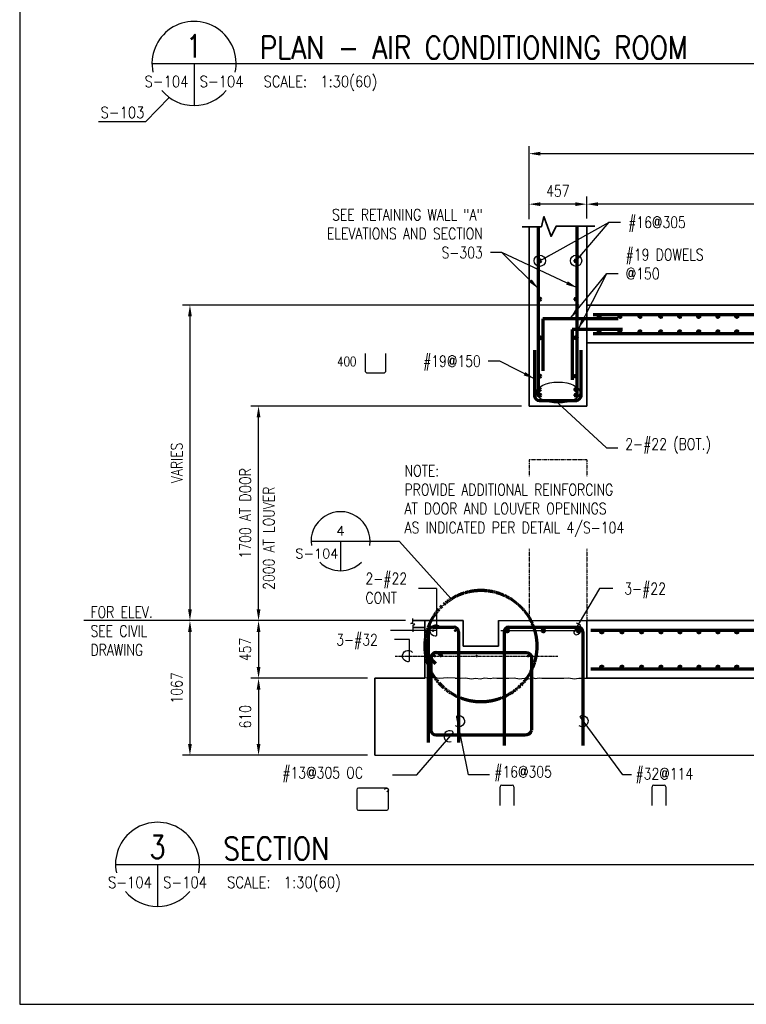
# Model space of a CAD drawing. Header units: millimetres. Extents: x 0 to 23145, y 0 to 15525.
# Tile 1 of 5: x 0 to 5758, y 0 to 7802. Entities that reach past the tile are written whole.
import ezdxf
from ezdxf.enums import TextEntityAlignment as Align

# ---------------------------------------------------------------- set-up
doc = ezdxf.new("R2010")
doc.units = ezdxf.units.MM
for name, pattern in [('CENTER2', [1.125, 0.75, -0.125, 0.125, -0.125]), ('DASHED2', [0.375, 0.25, -0.125]), ('PHANTOM2', [1.25, 0.625, -0.125, 0.125, -0.125, 0.125, -0.125])]:
    doc.linetypes.add(name, pattern=pattern)
for name, color, linetype in [('S-ANNO-CNTR', 1, 'CENTER2'), ('S-ANNO-DIMS', 2, 'Continuous'), ('S-ANNO-SYMB', 4, 'Continuous'), ('S-ANNO-SYMB5', 5, 'Continuous'), ('S-ANNO-SYMB_5', 3, 'Continuous'), ('S-ANNO-TEXT', 3, 'Continuous'), ('S-ANNO-TEXT14', 14, 'Continuous'), ('S-FNDN-WALL-CONC', 4, 'Continuous'), ('S-SECT-MBND', 1, 'Continuous')]:
    doc.layers.add(name, color=color, linetype=linetype)
for name, color, linetype, lineweight in [('S-ANNO-HLTE', 234, 'DASHED2', 70), ('S-WALL-CONC', 2, 'Continuous', 35), ('S-WALL-RBAR', 4, 'Continuous', 70)]:
    doc.layers.add(name, color=color, linetype=linetype, lineweight=lineweight)
doc.styles.add('_ACM-G-NOTES', font='romans.shx', dxfattribs={"height": 0.1})
doc.styles.add('ROMANS', font='ROMANS.shx', dxfattribs={"width": 0.8})
doc.styles.get("Standard").update_dxf_attribs({"font": 'romans.shx', "width": 0.8, "height": 3})
doc.dimstyles.new('TBGA_30', dxfattribs={"dimscale": 30, "dimtxt": 3, "dimasz": 3, "dimexe": 2, "dimexo": 2, "dimgap": 2, "dimtad": 1, "dimtoh": 1, "dimdec": 3, "dimzin": 11, "dimdsep": 46, "dimtxsty": 'Standard', "dimcen": 0, "dimadec": 0, "dimazin": 3, "dimtfac": 0.85, "dimtdec": 3, "dimtmove": 0, "dimatfit": 3, "dimfxl": 1, "dimfrac": 1, "dimtolj": 1, "dimtzin": 15, "dimarcsym": 0})
doc.dimstyles.new('TBGA_30$0', dxfattribs={"dimscale": 30, "dimtxt": 3, "dimasz": 3, "dimexe": 2, "dimexo": 2, "dimgap": 2, "dimtad": 1, "dimdec": 3, "dimzin": 11, "dimdsep": 46, "dimtxsty": 'Standard', "dimcen": 0, "dimdle": 1.5, "dimadec": 0, "dimazin": 3, "dimtfac": 0.85, "dimtdec": 3, "dimtix": 1, "dimtmove": 0, "dimatfit": 3, "dimfxl": 1, "dimfrac": 1, "dimtolj": 1, "dimtzin": 15, "dimarcsym": 0})

# ---------------------------------------------------------------- blocks, each defined once
blk = doc.blocks.new('*D61')
at = {"layer": 'Defpoints', "color": 0, "transparency": 16777216}
for p in [(4036.5, 6740.7), (4036.5, 6162), (9341.5, 5540.7)]:
    blk.add_point(p, dxfattribs=at)
at = {"layer": 'S-ANNO-DIMS', "color": 0, "lineweight": -2, "transparency": 16777216}
for p, q in [((4036.5, 6222), (4036.5, 6800.7)), ((9341.5, 5600.7), (9341.5, 6800.7)), ((9251.5, 6740.7), (4126.5, 6740.7))]:
    blk.add_line(p, q, dxfattribs=at)
at = {"layer": 'S-ANNO-DIMS', "color": 0, "transparency": 16777216}
for points in [[(4126.5, 6755.7), (4126.5, 6725.7), (4036.5, 6740.7)], [(9251.5, 6755.7), (9251.5, 6725.7), (9341.5, 6740.7)]]:
    blk.add_solid(points, dxfattribs=at)
at = {"layer": 'S-ANNO-DIMS', "color": 0, "transparency": 16777216, "insert": (6689, 6845.7), "char_height": 90, "attachment_point": 5, "style": 'ROMANS'}
blk.add_mtext('\\A1;5305', dxfattribs=at)
blk = doc.blocks.new('*D63')
at = {"layer": 'Defpoints', "color": 0, "transparency": 16777216}
for p in [(4036.5, 6340.7), (4493.5, 6166.4), (4036.5, 6162)]:
    blk.add_point(p, dxfattribs=at)
at = {"layer": 'S-ANNO-DIMS', "color": 0, "lineweight": -2, "transparency": 16777216}
for p, q in [((4036.5, 6222), (4036.5, 6400.7)), ((4493.5, 6226.4), (4493.5, 6400.7)), ((4403.5, 6340.7), (4126.5, 6340.7))]:
    blk.add_line(p, q, dxfattribs=at)
at = {"layer": 'S-ANNO-DIMS', "color": 0, "transparency": 16777216}
for points in [[(4126.5, 6355.7), (4126.5, 6325.7), (4036.5, 6340.7)], [(4403.5, 6355.7), (4403.5, 6325.7), (4493.5, 6340.7)]]:
    blk.add_solid(points, dxfattribs=at)
at = {"layer": 'S-ANNO-DIMS', "color": 0, "transparency": 16777216, "insert": (4265, 6445.7), "char_height": 90, "attachment_point": 5, "style": 'ROMANS'}
blk.add_mtext('\\A1;457', dxfattribs=at)
blk = doc.blocks.new('*D64')
at = {"layer": 'Defpoints', "color": 0, "transparency": 16777216}
for p in [(4493.5, 6340.7), (4493.5, 6166.4), (9041.5, 5240.7)]:
    blk.add_point(p, dxfattribs=at)
at = {"layer": 'S-ANNO-DIMS', "color": 0, "lineweight": -2, "transparency": 16777216}
for p, q in [((4493.5, 6226.4), (4493.5, 6400.7)), ((9041.5, 5300.7), (9041.5, 6400.7)), ((8951.5, 6340.7), (4583.5, 6340.7))]:
    blk.add_line(p, q, dxfattribs=at)
at = {"layer": 'S-ANNO-DIMS', "color": 0, "transparency": 16777216}
for points in [[(4583.5, 6355.7), (4583.5, 6325.7), (4493.5, 6340.7)], [(8951.5, 6355.7), (8951.5, 6325.7), (9041.5, 6340.7)]]:
    blk.add_solid(points, dxfattribs=at)
at = {"layer": 'S-ANNO-DIMS', "color": 0, "transparency": 16777216, "insert": (6767.5, 6445.7), "char_height": 90, "attachment_point": 5, "style": 'ROMANS'}
blk.add_mtext('\\A1;4548', dxfattribs=at)
blk = doc.blocks.new('*D88')
at = {"layer": 'Defpoints', "color": 0, "transparency": 16777216}
for p in [(1892.9, 4740.7), (4036.5, 4740.7), (3116.5, 3040.7)]:
    blk.add_point(p, dxfattribs=at)
at = {"layer": 'S-ANNO-DIMS', "color": 0, "lineweight": -2, "transparency": 16777216}
for p, q in [((3976.5, 4740.7), (1832.9, 4740.7)), ((1892.9, 3130.7), (1892.9, 4650.7)), ((3056.5, 3040.7), (1832.9, 3040.7))]:
    blk.add_line(p, q, dxfattribs=at)
at = {"layer": 'S-ANNO-DIMS', "color": 0, "transparency": 16777216}
for points in [[(1877.9, 4650.7), (1907.9, 4650.7), (1892.9, 4740.7)], [(1877.9, 3130.7), (1907.9, 3130.7), (1892.9, 3040.7)]]:
    blk.add_solid(points, dxfattribs=at)
at = {"layer": 'S-ANNO-DIMS', "color": 0, "transparency": 16777216, "insert": (1787.9, 3890.7), "char_height": 90, "attachment_point": 5, "rotation": 90, "style": 'ROMANS'}
blk.add_mtext('\\A1;1700 AT DOOR', dxfattribs=at)
blk = doc.blocks.new('*D65')
at = {"layer": 'Defpoints', "color": 0, "transparency": 16777216}
for p in [(4493.5, 5540.7), (1349.2, 3040.7), (3116.5, 3040.7)]:
    blk.add_point(p, dxfattribs=at)
at = {"layer": 'S-ANNO-DIMS', "color": 0, "lineweight": -2, "transparency": 16777216}
for p, q in [((4433.5, 5540.7), (1289.2, 5540.7)), ((1349.2, 5450.7), (1349.2, 3130.7)), ((3056.5, 3040.7), (1289.2, 3040.7))]:
    blk.add_line(p, q, dxfattribs=at)
at = {"layer": 'S-ANNO-DIMS', "color": 0, "transparency": 16777216}
for points in [[(1334.2, 5450.7), (1364.2, 5450.7), (1349.2, 5540.7)], [(1334.2, 3130.7), (1364.2, 3130.7), (1349.2, 3040.7)]]:
    blk.add_solid(points, dxfattribs=at)
at = {"layer": 'S-ANNO-DIMS', "color": 0, "transparency": 16777216, "insert": (1244.2, 4290.7), "char_height": 90, "attachment_point": 5, "rotation": 90, "style": 'ROMANS'}
blk.add_mtext('\\A1;VARIES', dxfattribs=at)
blk = doc.blocks.new('*D67')
at = {"layer": 'Defpoints', "color": 0, "transparency": 16777216}
for p in [(3116.5, 3040.7), (1892.9, 2583.7), (2815.5, 2583.7)]:
    blk.add_point(p, dxfattribs=at)
at = {"layer": 'S-ANNO-DIMS', "color": 0, "lineweight": -2, "transparency": 16777216}
for p, q in [((3056.5, 3040.7), (1832.9, 3040.7)), ((1892.9, 2950.7), (1892.9, 2673.7)), ((2755.5, 2583.7), (1832.9, 2583.7))]:
    blk.add_line(p, q, dxfattribs=at)
at = {"layer": 'S-ANNO-DIMS', "color": 0, "transparency": 16777216}
for points in [[(1877.9, 2950.7), (1907.9, 2950.7), (1892.9, 3040.7)], [(1877.9, 2673.7), (1907.9, 2673.7), (1892.9, 2583.7)]]:
    blk.add_solid(points, dxfattribs=at)
at = {"layer": 'S-ANNO-DIMS', "color": 0, "transparency": 16777216, "insert": (1787.9, 2812.2), "char_height": 90, "attachment_point": 5, "rotation": 90, "style": 'ROMANS'}
blk.add_mtext('\\A1;457', dxfattribs=at)
blk = doc.blocks.new('*D68')
at = {"layer": 'Defpoints', "color": 0, "transparency": 16777216}
for p in [(3116.5, 3040.7), (1349.2, 1973.7), (2815.5, 1973.7)]:
    blk.add_point(p, dxfattribs=at)
at = {"layer": 'S-ANNO-DIMS', "color": 0, "lineweight": -2, "transparency": 16777216}
for p, q in [((3056.5, 3040.7), (1289.2, 3040.7)), ((1349.2, 2950.7), (1349.2, 2063.7)), ((2755.5, 1973.7), (1289.2, 1973.7))]:
    blk.add_line(p, q, dxfattribs=at)
at = {"layer": 'S-ANNO-DIMS', "color": 0, "transparency": 16777216}
for points in [[(1334.2, 2950.7), (1364.2, 2950.7), (1349.2, 3040.7)], [(1334.2, 2063.7), (1364.2, 2063.7), (1349.2, 1973.7)]]:
    blk.add_solid(points, dxfattribs=at)
at = {"layer": 'S-ANNO-DIMS', "color": 0, "transparency": 16777216, "insert": (1244.2, 2507.2), "char_height": 90, "attachment_point": 5, "rotation": 90, "style": 'ROMANS'}
blk.add_mtext('\\A1;1067', dxfattribs=at)
blk = doc.blocks.new('*D69')
at = {"layer": 'Defpoints', "color": 0, "transparency": 16777216}
for p in [(2815.5, 2583.7), (1892.9, 1973.7), (2815.5, 1973.7)]:
    blk.add_point(p, dxfattribs=at)
at = {"layer": 'S-ANNO-DIMS', "color": 0, "lineweight": -2, "transparency": 16777216}
for p, q in [((2755.5, 2583.7), (1832.9, 2583.7)), ((1892.9, 2493.7), (1892.9, 2063.7)), ((2755.5, 1973.7), (1832.9, 1973.7))]:
    blk.add_line(p, q, dxfattribs=at)
at = {"layer": 'S-ANNO-DIMS', "color": 0, "transparency": 16777216}
for points in [[(1877.9, 2493.7), (1907.9, 2493.7), (1892.9, 2583.7)], [(1877.9, 2063.7), (1907.9, 2063.7), (1892.9, 1973.7)]]:
    blk.add_solid(points, dxfattribs=at)
at = {"layer": 'S-ANNO-DIMS', "color": 0, "transparency": 16777216, "insert": (1787.9, 2278.7), "char_height": 90, "attachment_point": 5, "rotation": 90, "style": 'ROMANS'}
blk.add_mtext('\\A1;610', dxfattribs=at)
blk = doc.blocks.new('GH2013')
at = {"color": 0, "linetype": 'ByBlock', "lineweight": -2}
for p, q in [((-0.312, 0), (0.312, 0)), ((0, 0), (0, -0.312))]:
    blk.add_line(p, q, dxfattribs=at)
for start, end in [(351.3339, 188.6661), (225, 315)]:
    blk.add_arc((0, 0), 0.312, start, end, dxfattribs=at)
at = {"color": 0, "linetype": 'ByBlock', "lineweight": -2, "style": '_ACM-G-NOTES'}
blk.add_attdef('NUM', text='', height=0.1, dxfattribs=at).set_placement((-0.001, 0.06), align=Align.CENTER)
for tag, p in [('APPLIES', (-0.083, -0.181)), ('ADDITIONAL', (-0.244, -0.386))]:
    blk.add_attdef(tag, text='', height=0.1, dxfattribs=at).set_placement(p, align=Align.RIGHT)
blk.add_attdef('NOTE', (0.244, -0.386), '', height=0.1, dxfattribs=at)

msp = doc.modelspace()

# ---------------------------------------------------------------- hatches: boundary and pattern name
at = {"layer": 'S-WALL-RBAR'}
for points in [[(4113.4956, 5892.5138, -1), (4129.4956, 5892.5138, -1)], [(4416.5697, 5892.5138, 1), (4400.5697, 5892.5138, 1)], [(4113.4956, 5587.5138, -1), (4129.4956, 5587.5138, -1)], [(4416.5697, 5587.5138, 1), (4400.5697, 5587.5138, 1)], [(4583.6521, 5453.2364, -1), (4602.6521, 5453.2364, -1)], [(4747.6463, 5453.2364, -1), (4766.6463, 5453.2364, -1)], [(4906.1448, 5453.2364, -1), (4925.1448, 5453.2364, -1)], [(5070.5458, 5453.2364, -1), (5089.5458, 5453.2364, -1)], [(5220.5458, 5453.2364, -1), (5239.5458, 5453.2364, -1)], [(5370.5458, 5453.2364, -1), (5389.5458, 5453.2364, -1)], [(5373.5458, 5453.2364, -1), (5392.5458, 5453.2364, -1)], [(5523.5458, 5453.2364, -1), (5542.5458, 5453.2364, -1)], [(5673.5458, 5453.2364, -1), (5692.5458, 5453.2364, -1)], [(4583.6521, 5328.1163, -1), (4602.6521, 5328.1163, -1)], [(4747.6463, 5328.1163, -1), (4766.6463, 5328.1163, -1)], [(4906.1448, 5328.1163, -1), (4925.1448, 5328.1163, -1)], [(5070.5458, 5328.1163, -1), (5089.5458, 5328.1163, -1)], [(5220.5458, 5328.1163, -1), (5239.5458, 5328.1163, -1)], [(5370.5458, 5328.1163, -1), (5389.5458, 5328.1163, -1)], [(5373.5458, 5328.1163, -1), (5392.5458, 5328.1163, -1)], [(5523.5458, 5328.1163, -1), (5542.5458, 5328.1163, -1)], [(5673.5458, 5328.1163, -1), (5692.5458, 5328.1163, -1)], [(4113.4956, 5282.5138, -1), (4129.4956, 5282.5138, -1)], [(4416.5697, 5282.5138, 1), (4400.5697, 5282.5138, 1)], [(4113.4956, 4977.5138, -1), (4129.4956, 4977.5138, -1)], [(4416.5697, 4977.5138, 1), (4400.5697, 4977.5138, 1)], [(4111.3452, 4872.0693, -1), (4127.3452, 4872.0693, -1)], [(4414.4193, 4872.0693, 1), (4398.4193, 4872.0693, 1)], [(4113.4956, 4827.5138, -1), (4129.4956, 4827.5138, -1)], [(4416.5697, 4827.5138, 1), (4400.5697, 4827.5138, 1)], [(3854.3601, 2961.6182, -1), (3873.3601, 2961.6182, -1)], [(4141.0763, 2961.6182, -1), (4160.0763, 2961.6182, -1)], [(4418.3684, 2961.6182, -1), (4437.3684, 2961.6182, -1)], [(4603.5458, 2952.4367, -1), (4622.5458, 2952.4367, -1)], [(4763.5458, 2952.4367, -1), (4782.5458, 2952.4367, -1)], [(4918.5458, 2952.4367, -1), (4937.5458, 2952.4367, -1)], [(5073.5458, 2952.4367, -1), (5092.5458, 2952.4367, -1)], [(5223.5458, 2952.4367, -1), (5242.5458, 2952.4367, -1)], [(5373.5458, 2952.4367, -1), (5392.5458, 2952.4367, -1)], [(5523.5458, 2952.4367, -1), (5542.5458, 2952.4367, -1)], [(5673.5458, 2952.4367, -1), (5692.5458, 2952.4367, -1)], [(4603.5458, 2671.1372, -1), (4622.5458, 2671.1372, -1)], [(4763.5458, 2671.1372, -1), (4782.5458, 2671.1372, -1)], [(4918.5458, 2671.1372, -1), (4937.5458, 2671.1372, -1)], [(5073.5458, 2671.1372, -1), (5092.5458, 2671.1372, -1)], [(5223.5458, 2671.1372, -1), (5242.5458, 2671.1372, -1)], [(5373.5458, 2671.1372, -1), (5392.5458, 2671.1372, -1)], [(5523.5458, 2671.1372, -1), (5542.5458, 2671.1372, -1)], [(5673.5458, 2671.1372, -1), (5692.5458, 2671.1372, -1)]]:
    msp.add_hatch(color=256, dxfattribs=at).paths.add_polyline_path(points)

# ---------------------------------------------------------------- linework, layer by layer
at = {"layer": 'Defpoints'}
msp.add_lwpolyline([(0, 0), (23144.7252, 0), (23144.7252, 15524.9878), (0, 15524.9878)], close=True, dxfattribs=at)
at = {"layer": 'S-ANNO-CNTR'}
for p, q in [((3307.6737, 2961.6182), (2937.5181, 2961.6182)), ((3812.8697, 2961.6182), (4445.7238, 2961.6182))]:
    msp.add_line(p, q, dxfattribs=at)
at = {"layer": 'S-ANNO-CNTR', "linetype": 'CENTER2', "ltscale": 0.5}
msp.add_line((2975.8171, 2759.6182), (4265.688, 2759.6182), dxfattribs=at)
at = {"layer": 'S-ANNO-DIMS'}
for p, q in [((3303.8358, 3296.1523), (3160.3061, 3296.1523)), ((1289.1651, 3040.7371), (509.4818, 3040.7371)), ((3795.5326, 3040.7371), (4493.5326, 3040.7371)), ((3088.9474, 2891.5711), (2970.4176, 2891.5711)), ((2815.5326, 1973.7371), (10030.5326, 1973.7371)), ((4848.6826, 1818.2645), (4778.4046, 1818.2645))]:
    msp.add_line(p, q, dxfattribs=at)
for points in [[(2736.9285, 5155.9544), (2736.9285, 5022.4544, 0.414213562), (2755.9285, 5003.4544), (2883.4285, 5003.4544, 0.414213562), (2902.4285, 5022.4544), (2902.4285, 5155.9544)], [(3303.8358, 3296.1523), (3303.8358, 2926.3185, -0.438010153), (3293.1155, 2916.4288, -1.498805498), (3331.3769, 2990.8985)], [(4700.9956, 3296.1523), (4594.2989, 3296.1523), (4391.4728, 2950.4315, 0.397220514), (4408.8849, 2928.9513, 0.879162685), (4412.2089, 3020.125)], [(3086.0432, 2891.5711), (3086.0432, 2724.3185, -0.438010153), (3075.3229, 2714.4288, -1.498805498), (3113.5842, 2788.8985)], [(3722.6785, 1818.2645), (3557.1223, 1818.2645), (3463.6297, 2276.1896, -0.438010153), (3471.5307, 2288.4495, -1.498805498), (3453.1447, 2206.7695)], [(4778.4046, 1818.2645), (4442.8793, 2276.1896, -0.438010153), (4450.7803, 2288.4495, -1.498805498), (4432.3943, 2206.7695)], [(2954.2828, 1818.2645), (3146.3331, 1818.2645), (3434.0503, 2151.0088, 0.438010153), (3426.1493, 2163.2687, 1.498805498), (3419.5353, 2081.5887)]]:
    msp.add_lwpolyline(points, format="xyb", dxfattribs=at)
msp.add_ellipse((4267.9992, 4847.7678), major_axis=(-172.2206, 0), ratio=0.481414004, dxfattribs=at)
at = {"layer": 'S-ANNO-HLTE', "ltscale": 5}
msp.add_circle((3655.5326, 2838.7371), 442.577, dxfattribs=at)
at = {"layer": 'S-ANNO-SYMB'}
for p, q in [((2777.0418, 3669.7474), (3008.1796, 3669.7474)), ((3008.1796, 3669.7474), (3419.4048, 3213.0606))]:
    msp.add_line(p, q, dxfattribs=at)
msp.add_lwpolyline([(3117.5526, 2950.9713), (3117.5526, 3003.1917), (3131.3231, 3012.3674), (3100.7221, 3017.9748), (3116.5326, 3025.6213), (3116.5326, 3057.8119)], dxfattribs=at)
at = {"layer": 'S-ANNO-SYMB5'}
msp.add_lwpolyline([(624.9624, 6994.4807), (1000.4555, 6994.4807), (1185.4642, 7184.6696)], dxfattribs=at)
for centre, start, end in [((1381.7247, 7455.1027), 348.16522721, 191.83477279), ((1381.7247, 7455.1027), 220.09557712, 319.90442288), ((1092.3272, 1108.9891), 348.16522721, 191.83477279), ((1092.3272, 1108.9891), 348.16522721, 191.83477279), ((1092.3272, 1108.9891), 220.09557712, 319.90442288)]:
    msp.add_arc(centre, 333.2988, start, end, dxfattribs=at)
at = {"layer": 'S-ANNO-SYMB_5'}
for p, q in [((1048.4259, 7455.1027), (1903.743, 7455.1027)), ((1381.7247, 7455.1027), (1381.7247, 7121.8039)), ((1903.743, 7455.1027), (7706.3954, 7455.1027)), ((759.0284, 1108.9891), (11260.6108, 1108.9891)), ((1092.3272, 1108.9891), (1092.3272, 775.6903))]:
    msp.add_line(p, q, dxfattribs=at)
at = {"layer": 'S-ANNO-TEXT'}
for p, q in [((3807.2904, 1575.1814), (3807.2904, 1724.0411)), ((3820.5904, 1737.3411), (3902.8762, 1737.3411)), ((3916.1762, 1724.0411), (3916.1762, 1575.1814)), ((5011.1035, 1575.1814), (5011.1035, 1724.0411)), ((5024.4035, 1737.3411), (5106.6893, 1737.3411)), ((5119.9893, 1724.0411), (5119.9893, 1575.1814))]:
    msp.add_line(p, q, dxfattribs=at)
msp.add_lwpolyline([(2670.4779, 1551.2207, 0.414213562), (2683.7779, 1537.9207), (2908.6319, 1537.9207, 0.414213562), (2921.9319, 1551.2207), (2921.9319, 1700.0804, 0.414213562), (2908.6319, 1713.3804), (2683.7779, 1713.3804, 0.414213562), (2670.4779, 1700.0804)], format="xyb", close=True, dxfattribs=at)
msp.add_lwpolyline([(2891.8326, 1702.0902), (2899.2274, 1709.4849, -1), (2918.0364, 1690.6759), (2910.6416, 1683.2811)], format="xyb", dxfattribs=at)
for centre, start, end in [((3820.5904, 1724.0411), 90, 180), ((3902.8762, 1724.0411), 0, 90), ((5024.4035, 1724.0411), 90, 180), ((5106.6893, 1724.0411), 0, 90)]:
    msp.add_arc(centre, 13.3, start, end, dxfattribs=at)
at = {"layer": 'S-FNDN-WALL-CONC', "color": 2, "linetype": 'PHANTOM2', "ltscale": 10}
for p, q in [((4493.5326, 4313.5753), (4036.5326, 4313.5753)), ((4036.5326, 4313.5753), (4036.5326, 4186.4134)), ((4493.5326, 4313.5753), (4493.5326, 4186.4134)), ((4036.5326, 3609.2108), (4036.5326, 3040.7371)), ((4493.5326, 3609.2108), (4493.5326, 3040.7371))]:
    msp.add_line(p, q, dxfattribs=at)
at = {"layer": 'S-SECT-MBND'}
for p, q in [((3274.8135, 2590.1159), (3210.5326, 2583.7371)), ((3324.0174, 2582.6368), (3274.8135, 2590.1159)), ((3392.9457, 2587.8015), (3324.0174, 2582.6368)), ((3451.5326, 2583.7371), (3392.9457, 2587.8015))]:
    msp.add_line(p, q, dxfattribs=at)
msp.add_lwpolyline([(3451.5326, 2583.7371), (3494.0768, 2583.7371), (3534.4873, 2586.1787), (3577.8911, 2580.1961), (3613.8115, 2583.1874), (3648.2352, 2578.7004), (3687.149, 2586.1787), (3727.5595, 2581.6917), (3757.4932, 2587.2908), (3779.858, 2583.7371), (3834.69, 2583.7371), (3877.2342, 2583.7371), (3917.6447, 2586.1787), (3961.0485, 2580.1961), (3996.9689, 2583.1874), (4031.3926, 2578.7004), (4070.3064, 2586.1787), (4085.7169, 2581.6917), (4115.6505, 2587.2908), (4138.0154, 2583.7371), (4268.8474, 2583.7371), (4311.3916, 2583.7371), (4351.8021, 2586.1787), (4395.2058, 2580.1961), (4431.1263, 2583.1874), (4493.5326, 2583.7371)], dxfattribs=at)
at = {"layer": 'S-WALL-CONC'}
for p, q in [((4493.5326, 4740.7371), (4493.5326, 6166.4034)), ((4036.5326, 4740.7371), (4036.5326, 6162.0403)), ((4493.5326, 5540.7371), (9341.5326, 5540.7371)), ((4493.5326, 5240.7371), (9341.5326, 5240.7371)), ((4036.5326, 4740.7371), (4493.5326, 4740.7371)), ((3426.5326, 3040.7371), (3116.5326, 3040.7371)), ((3210.5326, 2984.7833), (3116.5326, 2984.7833)), ((3210.5326, 3040.7371), (3210.5326, 2583.7371)), ((3515.5326, 3040.7371), (3210.5326, 3040.7371)), ((3515.5326, 3040.7371), (3515.5326, 2838.7371)), ((3795.5326, 3040.7371), (3795.5326, 2838.7371)), ((4493.5326, 3040.7371), (9341.5326, 3040.7371)), ((4493.5326, 3040.7371), (4493.5326, 2583.7371)), ((3795.5326, 2838.7371), (3515.5326, 2838.7371)), ((2815.5326, 2583.7371), (2815.5326, 1973.7371)), ((3210.5326, 2583.7371), (2815.5326, 2583.7371)), ((4493.5326, 2583.7371), (10030.5326, 2583.7371))]:
    msp.add_line(p, q, dxfattribs=at)
msp.add_lwpolyline([(4557.0731, 6166.4034), (4252.3346, 6166.4034), (4211.3226, 6084.4199), (4154.5368, 6242.0804), (4134.7129, 6162.0403), (3981.2661, 6162.0403)], dxfattribs=at)
at = {"layer": 'S-WALL-RBAR'}
for p, q in [((4418.5326, 4815.7371), (4418.5326, 6166.4034)), ((4111.5326, 4815.7371), (4111.5326, 6162.0403)), ((4543.5326, 5465.7371), (9275.9623, 5465.7371)), ((4742.7082, 5433.1156), (4146.4151, 5433.1156)), ((4146.4151, 5433.1156), (4146.4151, 5019.0264)), ((4377.9082, 5348.4042), (4377.9082, 4948.4042)), ((4777.9082, 5348.4042), (4377.9082, 5348.4042)), ((4543.5326, 5315.7371), (9258.6104, 5315.7371)), ((3273.8566, 2989.7371), (3439.5326, 2989.7371)), ((3876.1195, 2989.7371), (4425.0332, 2989.7371)), ((4526.9031, 2965.7371), (9273.9434, 2965.7371)), ((3235.8566, 2951.7371), (3235.8566, 2075.7371)), ((3477.5326, 2951.7371), (3477.5326, 2075.7371)), ((3838.1195, 2951.7371), (3838.1195, 2049.937)), ((4463.0332, 2951.7371), (4463.0332, 2049.937)), ((4055.9725, 2748.8734), (4055.9725, 2171.4237)), ((4526.9031, 2658.7371), (9278.8127, 2658.7371))]:
    msp.add_line(p, q, dxfattribs=at)
for points in [[(4080.5326, 5184.8403), (4080.5326, 4822.8998, 0.414213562), (4118.5326, 4784.8998), (4411.5326, 4784.8998, 0.305983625), (4449.5326, 4822.8998), (4449.5326, 5184.8403)], [(4055.9725, 2170.5599, -0.361247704), (4001.7738, 2132.5599), (3299.5326, 2132.5599, -0.414213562), (3261.5326, 2170.5599), (3261.5326, 2748.8734, -0.398413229), (3299.5326, 2787.7371), (4012.9461, 2787.7371, -0.410594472), (4055.9725, 2748.8734)], [(3347.5305, 2755.4793), (3326.4027, 2776.6072, 1), (3272.6626, 2722.8671), (3293.7904, 2701.7392)]]:
    msp.add_lwpolyline(points, format="xyb", dxfattribs=at)
at = {"layer": 'S-WALL-RBAR', "const_width": 10.583}
for points in [[(3280.6743, 2961.6182, 1), (3270.0913, 2961.6182, 1)], [(3445.3909, 2961.6182, -1), (3455.9739, 2961.6182, -1)], [(3293.6743, 2759.6182, 1), (3283.0913, 2759.6182, 1)], [(3626.0441, 2759.6182, 1), (3615.461, 2759.6182, 1)], [(4023.8308, 2759.6182, -1), (4034.4138, 2759.6182, -1)]]:
    msp.add_lwpolyline(points, format="xyb", close=True, dxfattribs=at)
at = {"layer": 'S-WALL-RBAR'}
for centre, radius in [((4121.4956, 5892.5138), 8), ((4408.5697, 5892.5138), 8), ((4121.4956, 5587.5138), 8), ((4408.5697, 5587.5138), 8), ((4593.1521, 5453.2364), 9.5), ((4757.1463, 5453.2364), 9.5), ((4915.6448, 5453.2364), 9.5), ((5080.0458, 5453.2364), 9.5), ((5230.0458, 5453.2364), 9.5), ((5380.0458, 5453.2364), 9.5), ((5383.0458, 5453.2364), 9.5), ((5533.0458, 5453.2364), 9.5), ((5683.0458, 5453.2364), 9.5), ((4593.1521, 5328.1163), 9.5), ((4757.1463, 5328.1163), 9.5), ((4915.6448, 5328.1163), 9.5), ((5080.0458, 5328.1163), 9.5), ((5230.0458, 5328.1163), 9.5), ((5380.0458, 5328.1163), 9.5), ((5383.0458, 5328.1163), 9.5), ((5533.0458, 5328.1163), 9.5), ((5683.0458, 5328.1163), 9.5), ((4121.4956, 5282.5138), 8), ((4408.5697, 5282.5138), 8), ((4121.4956, 4977.5138), 8), ((4408.5697, 4977.5138), 8), ((4119.3452, 4872.0693), 8), ((4406.4193, 4872.0693), 8), ((4121.4956, 4827.5138), 8), ((4408.5697, 4827.5138), 8), ((3863.8601, 2961.6182), 9.5), ((4150.5763, 2961.6182), 9.5), ((4427.8684, 2961.6182), 9.5), ((4613.0458, 2952.4367), 9.5), ((4773.0458, 2952.4367), 9.5), ((4928.0458, 2952.4367), 9.5), ((5083.0458, 2952.4367), 9.5), ((5233.0458, 2952.4367), 9.5), ((5383.0458, 2952.4367), 9.5), ((5533.0458, 2952.4367), 9.5), ((5683.0458, 2952.4367), 9.5), ((4613.0458, 2671.1372), 9.5), ((4773.0458, 2671.1372), 9.5), ((4928.0458, 2671.1372), 9.5), ((5083.0458, 2671.1372), 9.5), ((5233.0458, 2671.1372), 9.5), ((5383.0458, 2671.1372), 9.5), ((5533.0458, 2671.1372), 9.5), ((5683.0458, 2671.1372), 9.5)]:
    msp.add_circle(centre, radius, dxfattribs=at)
for centre, start, end in [((3273.8566, 2951.7371), 90, 180), ((3439.5326, 2951.7371), 0, 90), ((3876.1195, 2951.7371), 90, 180), ((4425.0332, 2951.7371), 0, 90)]:
    msp.add_arc(centre, 38, start, end, dxfattribs=at)

# ---------------------------------------------------------------- block references
at = {"layer": 'S-ANNO-SYMB'}
ref = msp.add_blockref('GH2013', (2542.6668, 3669.7474), dxfattribs=dict(at, xscale=750, yscale=750, zscale=750))
ref.add_attrib('NUM', '4', dxfattribs={"layer": '0', "color": 0, "linetype": 'ByBlock', "lineweight": -2, "height": 75, "style": '_ACM-G-NOTES'}).set_placement((2541.8913, 3714.5488), align=Align.CENTER)
ref.add_attrib('APPLIES', 'S-104', dxfattribs={"layer": '0', "color": 0, "linetype": 'ByBlock', "lineweight": -2, "height": 75, "style": '_ACM-G-NOTES'}).set_placement((2525.532, 3534.0418), align=Align.RIGHT)

# ---------------------------------------------------------------- texts
at = {"layer": 'S-ANNO-DIMS', "char_height": 90}
for s, insert, width, attachment_point in [('SEE RETAINING WALL "A" ELEVATIONS AND SECTION S-303', (3669.825, 5912.1259), 1581.699416, 9), ('#19 DOWELS @150', (4802.3631, 5745.432), 870.853629, 7)]:
    msp.add_mtext(s, dxfattribs=dict(at, insert=insert, width=width, attachment_point=attachment_point))
for s, insert, attachment_point in [('#16@305', (4821.9459, 6242.0709), 1), ('#19@150', (3653.7184, 5141.485), 3), ('2-#22 (BOT.)', (4799.047, 4364.7296), 7), ('NOTE:\\PPROVIDE ADDITIONAL REINFORCING\\PAT DOOR AND LOUVER OPENINGS\\PAS INDICATED PER DETAIL 4/S-104  ', (3049.4358, 3703.1581), 7), ('2-#22', (2739.9787, 3298.4303), 7), ('CONT', (2739.9787, 3175.3712), 7), ('3-#22', (5121.323, 3218.6986), 9), ('FOR ELEV.\\PSEE CIVIL\\PDRAWING', (561.2967, 3153.0123), 1), ('3-#32', (2508.036, 2814.0126), 7), ('#13@305 OC', (2081.8823, 1759.6105), 7), ('#16@305', (3760.6589, 1767.3262), 7), ('#32@114', (4880.1894, 1752.4138), 7)]:
    msp.add_mtext(s, dxfattribs=dict(at, insert=insert, attachment_point=attachment_point))
at = {"layer": 'S-ANNO-DIMS', "insert": (2591.9771, 5093.1869), "char_height": 75, "attachment_point": 5, "style": 'ROMANS'}
msp.add_mtext('\\A1;400', dxfattribs=at)
at = {"layer": 'S-ANNO-DIMS', "insert": (2019.4962, 3284.3758), "char_height": 90, "attachment_point": 7, "rotation": 90}
msp.add_mtext('2000 AT LOUVER', dxfattribs=at)
at = {"layer": 'S-ANNO-TEXT', "style": 'ROMANS', "width": 0.85}
for s, p in [('S-104', (1337.1617, 7267.5793)), ('S-103', (988.2792, 7022.0438)), ('S-104', (1047.7642, 921.4657))]:
    msp.add_text(s, height=90, dxfattribs=at).set_placement(p, align=Align.RIGHT)
for s, height, p in [('S-104', 90, (1426.2876, 7267.5793)), ('SCALE:  1:30(60)', 89.999999, (1932.7073, 7267.5793)), ('SCALE:  1:30(60)', 89.999999, (1643.3098, 921.4657)), ('S-104', 90, (1136.8901, 921.4657))]:
    msp.add_text(s, height=height, dxfattribs=at).set_placement(p)
at = {"layer": 'S-ANNO-TEXT14', "style": 'ROMANS', "width": 0.85}
for s, p in [('1', (1381.7247, 7502.7277)), ('3', (1092.3272, 1156.6141))]:
    msp.add_text(s, height=180, dxfattribs=at).set_placement(p, align=Align.CENTER)
for s, height, p in [('PLAN - AIR CONDITIONING ROOM', 179.999998, (1903.743, 7491.012)), ('SECTION', 180, (1614.3455, 1144.8984))]:
    msp.add_text(s, height=height, dxfattribs=at).set_placement(p)

# ---------------------------------------------------------------- dimensions: what is measured, and where the dimension line sits
at = {"layer": 'S-ANNO-DIMS'}
for base, p1, p2, angle, picture, middle in [((4036.5326, 6740.7371), (9341.5326, 5540.7371), (4036.5326, 6162.0403), 180, '*D61', (6689.0326, 6845.7371)), ((4036.5326, 6340.7371), (4493.5326, 6166.4034), (4036.5326, 6162.0403), 180, '*D63', (4265.0326, 6445.7371)), ((4493.5326, 6340.7371), (9041.5326, 5240.7371), (4493.5326, 6166.4034), 180, '*D64', (6767.5326, 6445.7371)), ((1349.1651, 1973.7371), (3116.5326, 3040.7371), (2815.5326, 1973.7371), 90, '*D68', (1244.1651, 2507.2371)), ((1892.9248, 2583.7371), (3116.5326, 3040.7371), (2815.5326, 2583.7371), 90, '*D67', (1787.9248, 2812.2371)), ((1892.9248, 1973.7371), (2815.5326, 2583.7371), (2815.5326, 1973.7371), 90, '*D69', (1787.9248, 2278.7371))]:
    dim = msp.add_linear_dim(base=base, p1=p1, p2=p2, angle=angle, dimstyle='TBGA_30$0', override={"dimtxsty": 'ROMANS'}, dxfattribs=at)
    dim.commit()
    dim.dimension.update_dxf_attribs({"geometry": picture, "text_midpoint": middle})
for base, p1, p2, text, picture, middle in [((1349.1651, 3040.7371), (4493.5326, 5540.7371), (3116.5326, 3040.7371), 'VARIES', '*D65', (1244.1651, 4290.7371)), ((1892.9248, 4740.7371), (3116.5326, 3040.7371), (4036.5326, 4740.7371), '<> AT DOOR', '*D88', (1787.9248, 3890.7371))]:
    dim = msp.add_linear_dim(base=base, p1=p1, p2=p2, angle=90, text=text, dimstyle='TBGA_30$0', override={"dimtxsty": 'ROMANS'}, dxfattribs=at)
    dim.commit()
    dim.dimension.update_dxf_attribs({"geometry": picture, "text_midpoint": middle})

# ---------------------------------------------------------------- leaders
for points, override in [([(4121.4956, 5892.5138), (4671.9459, 6197.0709)], {"dimtad": 0, "dimldrblk": 'DotBlank'}), ([(4111.5326, 5670.6402), (3819.825, 5957.1259)], {"dimgap": 2, "dimtad": 0}), ([(4360.6756, 5433.1156), (4652.3631, 5790.432)], {"dimgap": 2, "dimtad": 0})]:
    msp.add_leader(points, dimstyle='TBGA_30', override=override, dxfattribs=at)
at = {"layer": 'S-ANNO-DIMS', "annotation_type": 0, "has_hookline": 1}
for points, override, hookline_direction, text_width in [([(4408.5697, 5892.5138), (4671.9459, 6197.0709), (4761.9459, 6197.0709)], {"dimgap": 2, "dimtad": 0, "dimldrblk": 'DotBlank'}, 0, 486.8571), ([(4418.5326, 5677.9393), (3819.825, 5957.1259), (3729.825, 5957.1259)], {"dimgap": 2, "dimtad": 0}, 1, 1378.2857), ([(4425.345, 5348.4042), (4652.3631, 5790.432), (4742.3631, 5790.432)], {"dimgap": 2, "dimtad": 0}, 0, 682.2857), ([(4080.5326, 4956.3998), (3803.7184, 5096.485), (3713.7184, 5096.485)], {"dimgap": 2, "dimtad": 0}, 1, 486.8571), ([(4267.9992, 4764.8584), (4649.047, 4409.7296), (4739.047, 4409.7296)], {"dimgap": 2, "dimtad": 0, "dimldrblk": 'None'}, 0, 747.4286)]:
    msp.add_leader(points, dimstyle='TBGA_30', override=override, dxfattribs=dict(at, hookline_direction=hookline_direction, text_width=text_width))

doc.saveas('drawing.dxf')
